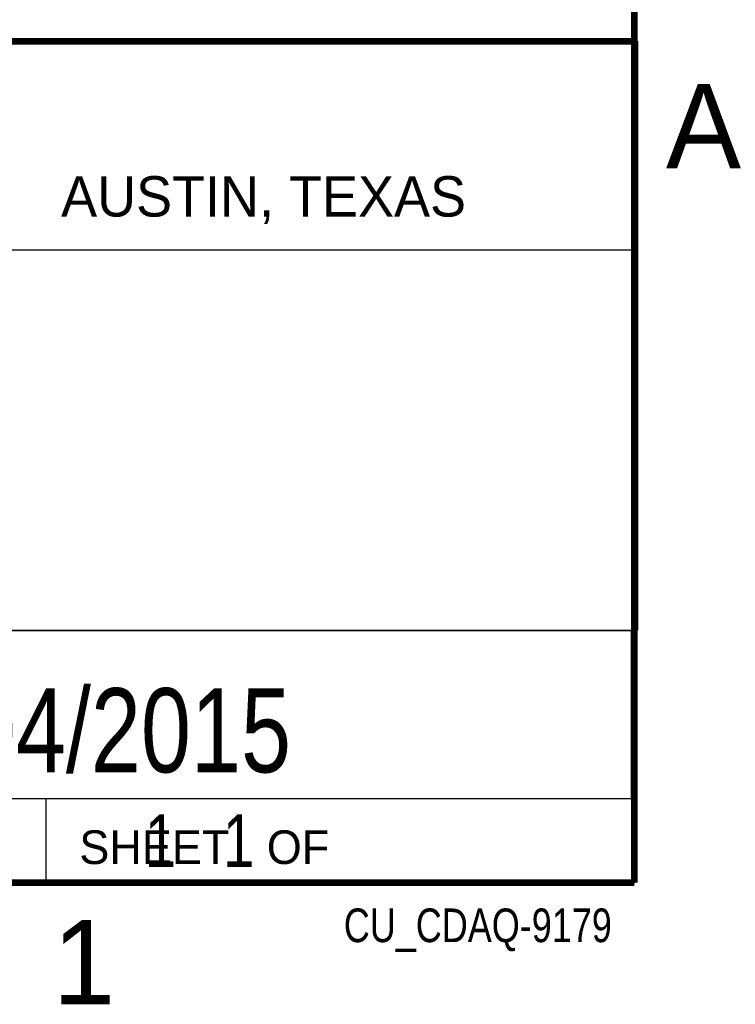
# Model space of a CAD drawing. Header units: inches. Extents: x 0 to 34, y 0 to 22.
# Tile 50 of 97: x 31.7 to 33.8, y 0.1 to 3.1. Entities that reach past the tile are written whole.
import ezdxf

# ---------------------------------------------------------------- set-up
doc = ezdxf.new("R2010")
doc.units = ezdxf.units.IN
doc.header["$LTSCALE"] = 1.87
doc.header["$MEASUREMENT"] = 0
doc.layers.get('0').update_dxf_attribs({"linetype": 'CONTINUOUS'})
doc.layers.add('DETAIL', color=7, linetype='CONTINUOUS')
doc.layers.add('NOTE', color=7, linetype='CONTINUOUS')
doc.styles.get("Standard").update_dxf_attribs({"font": 'txt', "width": 0.8})
doc.styles.add('TEXTSTYLE_2', font='txt')

msp = doc.modelspace()

# ---------------------------------------------------------------- linework, layer by layer
at = {"color": 2, "linetype": 'CONTINUOUS'}
for p, q in [((28.3793, 3.0003), (33.5093, 3.0003)), ((33.5093, 3.0003), (33.5093, 1.2503)), ((28.7231, 2.38), (33.5, 2.38)), ((28.3793, 1.2503), (33.5093, 1.2503)), ((30.13, 1.2499), (33.49, 1.2499)), ((33.49, 1.2499), (33.49, 0.7499)), ((28.38, 0.75), (33.5, 0.75)), ((30.13, 0.7499), (33.49, 0.7499)), ((31.75, 0.75), (33.5, 0.75)), ((31.75, 0.75), (31.75, 0.5)), ((33.5, 0.75), (33.5, 0.5)), ((31.75, 0.5), (33.5, 0.5)), ((32.4953, 0.5017), (33.4953, 0.5017)), ((32.4953, 0.5017), (32.4953, 0.5012)), ((32.4953, 0.5012), (33.4953, 0.5012)), ((33.4953, 0.5017), (33.4953, 0.5012))]:
    msp.add_line(p, q, dxfattribs=at)
at = {"color": 7, "linetype": 'CONTINUOUS', "const_width": 0.02}
for points in [[(33.5, 0.5), (33.5, 21.5)], [(25.58, 3), (33.5, 3)], [(0.5, 0.5), (33.5, 0.5)]]:
    msp.add_lwpolyline(points, dxfattribs=at)

# ---------------------------------------------------------------- texts
at = {"color": 2, "linetype": 'CONTINUOUS', "attachment_point": 1, "line_spacing_factor": 0.9, "style": 'TEXTSTYLE_2'}
for s, insert, char_height, width in [('A', (33.5939, 2.8728), 0.25, 0.25), ('AUSTIN, TEXAS', (31.7957, 2.599), 0.12, 1.56), ('SHEET   OF', (31.8499, 0.6557), 0.1, 1), ('1', (31.7706, 0.389), 0.25, 0.25)]:
    msp.add_mtext(s, dxfattribs=dict(at, insert=insert, char_height=char_height, width=width))
at = {"layer": 'DETAIL', "color": 7, "linetype": 'CONTINUOUS', "insert": (31.8125, 0.7031), "char_height": 0.15625, "width": 1.25, "attachment_point": 1, "line_spacing_factor": 0.9}
msp.add_mtext('     1   1', dxfattribs=at)
at = {"layer": 'DETAIL', "color": 2, "linetype": 'CONTINUOUS', "insert": (33.4328, 0.4236), "char_height": 0.1, "width": 0.96, "attachment_point": 3, "line_spacing_factor": 0.9}
msp.add_mtext('CU_CDAQ-9179', dxfattribs=at)
at = {"layer": 'NOTE', "color": 7, "linetype": 'CONTINUOUS', "insert": (31.81, 1.078), "char_height": 0.25, "width": 2, "attachment_point": 2, "line_spacing_factor": 0.9}
msp.add_mtext('08/04/2015', dxfattribs=at)

doc.saveas('drawing.dxf')
